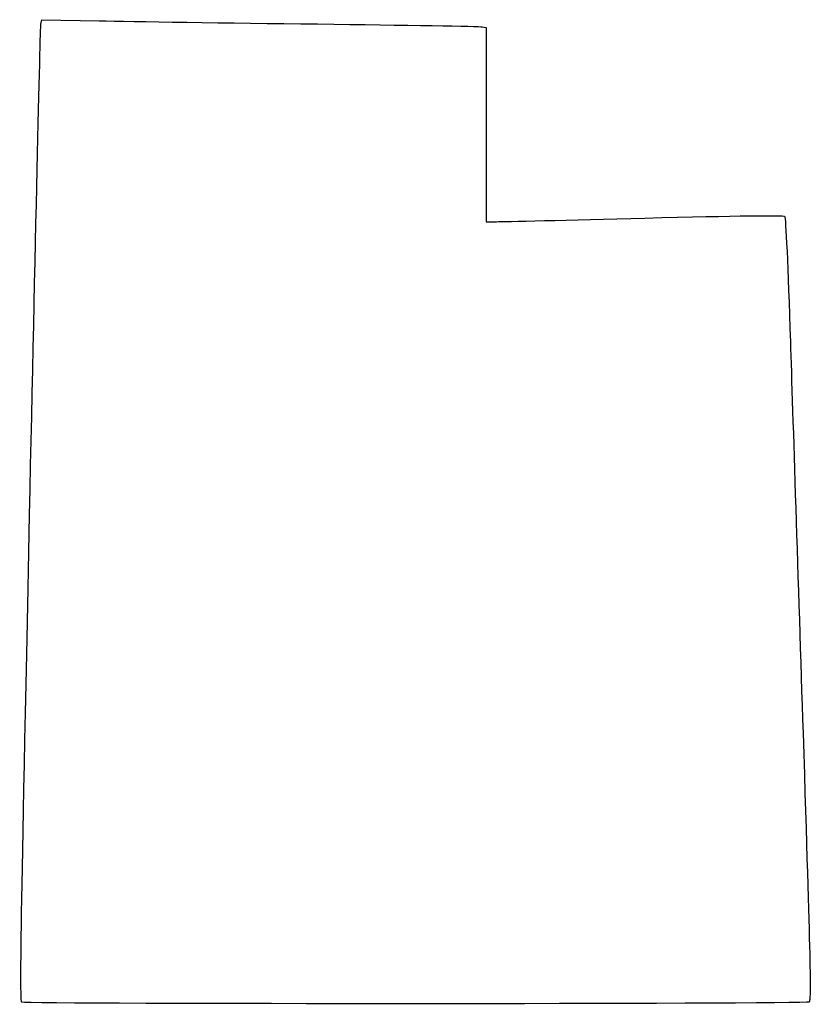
# Model space of a CAD drawing. Extents: x -241 to -118, y -95 to 59.
import ezdxf

# ---------------------------------------------------------------- set-up
doc = ezdxf.new("R2010")
doc.units = 0
doc.layers.add('Layer_1', color=7, linetype='CONTINUOUS')

msp = doc.modelspace()

# ---------------------------------------------------------------- linework, layer by layer
at = {"layer": 'Layer_1', "color": 7}
for points in [[(-238.054718, 57.842958), (-237.906735, 58.522352), (-228.962698, 58.343028)], [(-169.430327, 57.41954), (-168.795327, 57.293923), (-168.795327, 42.200397), (-168.795327, 27.106898), (-167.17255, 27.110567)]]:
    msp.add_lwpolyline(points, dxfattribs=at)
msp.add_lwpolyline([(-241.012339, -94.274356), (-241.012339, -94.274328), (-241.012339, -94.274356), (-241.012339, -94.274356)], close=True, dxfattribs=at)
for points in [[(-228.962698, 58.343028), (-224.043477, 58.244391), (-208.779161, 58.02454), (-195.041994, 57.854445)], [(-239.803249, -18.431424), (-238.922949, 23.145825), (-238.136108, 57.469296), (-238.054718, 57.842958)], [(-195.041994, 57.854445), (-181.304827, 57.68435), (-169.779577, 57.488628), (-169.430327, 57.41954)], [(-167.17255, 27.110567), (-166.280022, 27.113389), (-155.902271, 27.364793), (-144.110879, 27.670891)], [(-144.110879, 27.670891), (-129.589231, 28.047884), (-122.579443, 28.134893), (-122.385167, 27.940611)], [(-122.385167, 27.940611), (-122.20912, 27.764561), (-121.860426, 20.218164), (-121.482299, 8.400854)], [(-121.482299, 8.400854), (-121.143471, -2.188265), (-120.260988, -29.563002), (-119.521224, -52.431892)], [(-241.012339, -94.274328), (-241.345045, -94.063621), (-241.163582, -82.680865), (-239.803249, -18.431424)], [(-119.521224, -52.431892), (-118.360213, -88.323165), (-118.231395, -94.046631), (-118.579652, -94.267019)], [(-118.579652, -94.267019), (-119.107365, -94.600972), (-240.485106, -94.608338), (-241.012339, -94.274356)]]:
    msp.add_open_spline(points, degree=3, dxfattribs=at)

doc.saveas('drawing.dxf')
